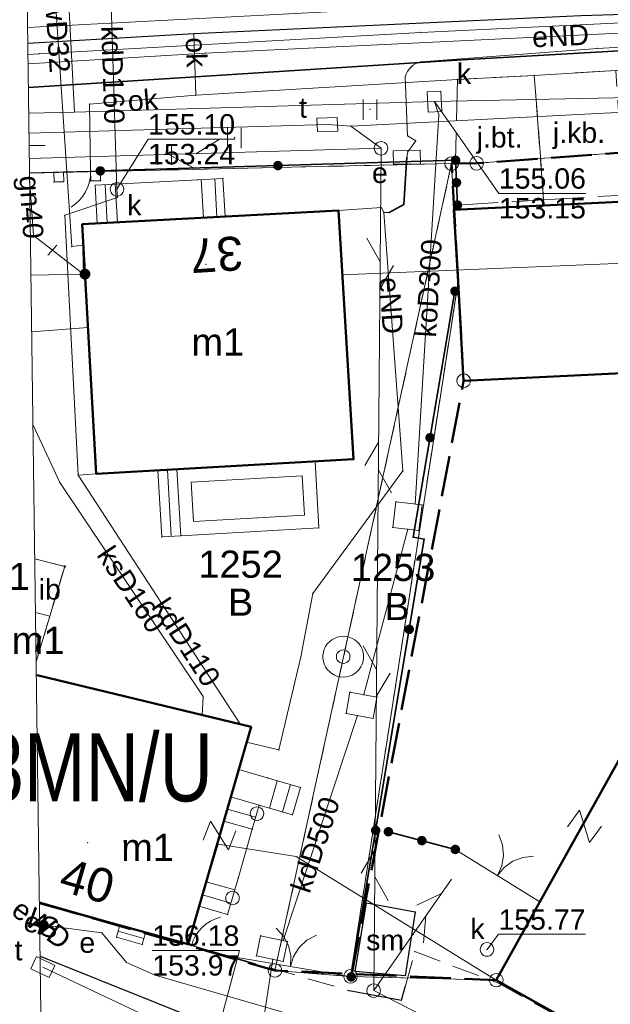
# Model space of a CAD drawing. Header units: metres. Extents: x 6492566 to 6492823, y 5613584 to 5613735.
# Tile 7 of 32: x 6492652 to 6492673, y 5613668 to 5613705. Entities that reach past the tile are written whole.
import ezdxf
from ezdxf.enums import TextEntityAlignment as Align

# ---------------------------------------------------------------- set-up
doc = ezdxf.new("R2010")
doc.units = ezdxf.units.M
for name, pattern in [('L_0_06', [2, 1.5, -0.5]), ('L_2_17', [0]), ('PRZER1-1', [2, 1, -1]), ('PRZER2-1', [3, 2, -1]), ('PRZER3-1', [4, 3, -1])]:
    doc.linetypes.add(name, pattern=pattern)
doc.layers.get('0').update_dxf_attribs({"linetype": 'CONTINUOUS', "lineweight": 18, "true_color": 0x000000})
for name, color, linetype, lineweight in [('GEPADR', 7, 'CONTINUOUS', 18), ('GEPADR_O', 7, 'CONTINUOUS', 18), ('GEPIPP', 7, 'CONTINUOUS', 18), ('GEPPGD', 7, 'CONTINUOUS', 18), ('GEPPHC', 7, 'CONTINUOUS', 18), ('GESBTO', 7, 'CONTINUOUS', 18), ('GESBZO', 7, 'CONTINUOUS', 50), ('GESBZO_O', 7, 'CONTINUOUS', 50), ('GESDZI', 7, 'CONTINUOUS', 18), ('GESDZI_O', 7, 'CONTINUOUS', 18), ('GESSCH', 7, 'CONTINUOUS', 18), ('GOSRBG', 7, 'CONTINUOUS', 18), ('GSLINK', 7, 'CONTINUOUS', 18), ('GSLINK_O', 7, 'CONTINUOUS', 18), ('GSLKBR', 7, 'CONTINUOUS', 18), ('GSLKFU', 7, 'CONTINUOUS', 18), ('GSLKOG', 7, 'CONTINUOUS', 35), ('GSLKRW', 7, 'CONTINUOUS', 25), ('GSPPRB', 7, 'CONTINUOUS', 18), ('GSSIIN', 7, 'CONTINUOUS', 18), ('GSSIIN_O', 7, 'CONTINUOUS', 18), ('GSSISM', 7, 'CONTINUOUS', 25), ('GSSISM_O', 7, 'CONTINUOUS', 25), ('GSSKOA', 7, 'PRZER3-1', 18), ('GSSKOA_O', 7, 'PRZER3-1', 18), ('GSSKOD', 7, 'PRZER2-1', 18), ('GSSKOG', 7, 'CONTINUOUS', 18), ('GSSUTR', 7, 'PRZER2-1', 18), ('GULLOB', 7, 'CONTINUOUS', 35), ('GUPISN', 7, 'PRZER1-1', 18), ('GUPIWZ', 7, 'CONTINUOUS', 18), ('GUPIWZ_O', 7, 'CONTINUOUS', 18), ('GUPPRZ', 7, 'CONTINUOUS', 18), ('GUPPRZ_O', 7, 'CONTINUOUS', 18), ('GUPZCP', 7, 'CONTINUOUS', 18), ('GUSIKP', 7, 'CONTINUOUS', 18)]:
    doc.layers.add(name, color=color, linetype=linetype, lineweight=lineweight)
for name, color, linetype, lineweight, true_color in [('GESUZY', 7, 'PRZER1-1', 18, 0x008000), ('GESUZY_O', 7, 'PRZER1-1', 18, 0x008000), ('GULEPR', 1, 'CONTINUOUS', 18, 0xff0000), ('GULEPR_O', 1, 'CONTINUOUS', 18, 0xff0000), ('GULGPR', 7, 'CONTINUOUS', 18, 0xbfbf00), ('GULGPR_O', 7, 'CONTINUOUS', 18, 0xbfbf00), ('GULKPR', 7, 'CONTINUOUS', 18, 0x803300), ('GULKPR_O', 7, 'CONTINUOUS', 18, 0x803300), ('GULTPR', 7, 'CONTINUOUS', 18, 0xff9100), ('GULWPR', 5, 'CONTINUOUS', 18, 0x0000ff), ('GULWPR_O', 5, 'CONTINUOUS', 18, 0x0000ff), ('GUPESE', 1, 'CONTINUOUS', 18, 0xff0000), ('GUPESE_O', 1, 'CONTINUOUS', 18, 0xff0000), ('GUPEUT', 1, 'CONTINUOUS', 18, 0xff0000), ('GUPEUT_O', 1, 'CONTINUOUS', 18, 0xff0000), ('GUPGZA', 7, 'CONTINUOUS', 18, 0xbfbf00), ('GUPKSD', 7, 'CONTINUOUS', 18, 0x803300), ('GUPKSD_O', 7, 'CONTINUOUS', 18, 0x803300), ('GUPTLT', 7, 'CONTINUOUS', 18, 0xff9100), ('GUPWST', 5, 'CONTINUOUS', 18, 0x0000ff), ('mpzp_linia_zabudowy_nieprzekraczalna', 7, 'L_2_17', 18, 0xd2691e), ('mpzp_linie_rozgraniczajace', 7, 'L_0_06', 50, 0xd2691e)]:
    doc.layers.add(name, color=color, linetype=linetype, lineweight=lineweight, true_color=true_color)
doc.styles.add('Arial', font='Arial.ttf')
doc.styles.add('GEO-INFO', font='Arial')
doc.linetypes.add('L_2_17_SHX', pattern='A,0,-0.25,[5,mdcp Biasa 06 III 2025.shx,S=0.05,R=0,X=0,Y=0],-0.5,[6,mdcp Biasa 06 III 2025.shx,S=0.05,R=0,X=0,Y=0],-0.5,[7,mdcp Biasa 06 III 2025.shx,S=0.05,R=0,X=0,Y=0],-0.5,[8,mdcp Biasa 06 III 2025.shx,S=0.05,R=0,X=0,Y=0],-0.5,-0.5,-0.5,-0.5,-0.5,-0.25', length=4.5)

# ---------------------------------------------------------------- blocks, each defined once
blk = doc.blocks.new('EPPHC')
at = {"color": 0}
blk.add_lwpolyline([(-0.75, 1), (0.75, 1), (-0.75, -1), (0.75, -1)], dxfattribs=at)
blk = doc.blocks.new('SUUS13')
at = {"color": 0}
for points in [[(0, 1.5), (0.223563, 1.483246), (0.442133, 1.433359), (0.650826, 1.351453), (0.84498, 1.239358), (1.020259, 1.099578), (1.172747, 0.935235), (1.299038, 0.75), (1.396311, 0.548012), (1.462392, 0.333781), (1.495806, 0.112095), (1.495806, -0.112095), (1.462392, -0.333781), (1.396311, -0.548012), (1.299038, -0.75), (1.172747, -0.935235), (1.020259, -1.099578), (0.84498, -1.239358), (0.650826, -1.351453), (0.442133, -1.433359), (0.223563, -1.483246), (0, -1.5), (-0.223563, -1.483246), (-0.442133, -1.433359), (-0.650826, -1.351453), (-0.84498, -1.239358), (-1.020259, -1.099578), (-1.172747, -0.935235), (-1.299038, -0.75), (-1.396311, -0.548012), (-1.462392, -0.333781), (-1.495806, -0.112095), (-1.495806, 0.112095), (-1.462392, 0.333781), (-1.396311, 0.548012), (-1.299038, 0.75), (-1.172747, 0.935235), (-1.020259, 1.099578), (-0.84498, 1.239358), (-0.650826, 1.351453), (-0.442133, 1.433359), (-0.223563, 1.483246)], [(0, 0.5), (0.12941, 0.482963), (0.25, 0.433013), (0.353553, 0.353553), (0.433013, 0.25), (0.482963, 0.12941), (0.5, 0), (0.482963, -0.12941), (0.433013, -0.25), (0.353553, -0.353553), (0.25, -0.433013), (0.12941, -0.482963), (0, -0.5), (-0.12941, -0.482963), (-0.25, -0.433013), (-0.353553, -0.353553), (-0.433013, -0.25), (-0.482963, -0.12941), (-0.5, 0), (-0.482963, 0.12941), (-0.433013, 0.25), (-0.353553, 0.353553), (-0.25, 0.433013), (-0.12941, 0.482963)]]:
    blk.add_lwpolyline(points, close=True, dxfattribs=at)
blk = doc.blocks.new('SZAFA1')
at = {"color": 0}
blk.add_lwpolyline([(-1, -0.5), (-1, 0.5), (1, 0.5), (1, -0.5)], close=True, dxfattribs=at)
blk = doc.blocks.new('PROSTOKAT1_5-1_PELNY')
at = {"color": 0}
blk.add_lwpolyline([(0.75, -0.5), (-0.75, -0.5), (-0.75, 0.5), (0.75, 0.5)], close=True, dxfattribs=at)
blk = doc.blocks.new('OKRAG_PELNY')
at = {"color": 0}
blk.add_lwpolyline([(0, 0.5), (0.12941, 0.482963), (0.25, 0.433013), (0.353553, 0.353553), (0.433013, 0.25), (0.482963, 0.12941), (0.5, 0), (0.482963, -0.12941), (0.433013, -0.25), (0.353553, -0.353553), (0.25, -0.433013), (0.12941, -0.482963), (0, -0.5), (-0.12941, -0.482963), (-0.25, -0.433013), (-0.353553, -0.353553), (-0.433013, -0.25), (-0.482963, -0.12941), (-0.5, 0), (-0.482963, 0.12941), (-0.433013, 0.25), (-0.353553, 0.353553), (-0.25, 0.433013), (-0.12941, 0.482963)], close=True, dxfattribs=at)
blk = doc.blocks.new('SUPT01_1')
at = {"color": 0}
for points in [[(6.982163, 1), (8.714214, 0)], [(0, 0), (10, 0)], [(6.714214, 0), (4.982163, -1)]]:
    blk.add_lwpolyline(points, dxfattribs=at)
blk = doc.blocks.new('SUTP1')
at = {"color": 0}
for points in [[(1.865, 0), (0.135, 1)], [(-0.135, 0), (-1.865, -1)]]:
    blk.add_lwpolyline(points, dxfattribs=at)
blk = doc.blocks.new('KTOK04')
at = {"color": 0}
blk.add_lwpolyline([(0, 0), (-0.01711, -0.261052), (-0.068148, -0.517638), (-0.152241, -0.765367), (-0.267949, -1), (-0.413293, -1.217523), (-0.585786, -1.414214), (-0.782477, -1.586707), (-1, -1.732051)], dxfattribs=at)
blk = doc.blocks.new('SPTRW')
at = {"color": 0}
for points in [[(-0.51332, 0.7233), (-0.51332, -0.7767)], [(0.48668, -0.7767), (0.48668, 0.7233)]]:
    blk.add_lwpolyline(points, dxfattribs=at)
blk = doc.blocks.new('KOLO')
blk.add_hatch(color=0).paths.add_polyline_path([(-0.5, 0), (-0.482963, -0.12941), (-0.433013, -0.25), (-0.353553, -0.353553), (-0.25, -0.433013), (-0.12941, -0.482963), (0, -0.5), (0.12941, -0.482963), (0.25, -0.433013), (0.353553, -0.353553), (0.433013, -0.25), (0.482963, -0.12941), (0.5, 0), (0.482963, 0.12941), (0.433013, 0.25), (0.353553, 0.353553), (0.25, 0.433013), (0.12941, 0.482963), (0, 0.5), (-0.12941, 0.482963), (-0.25, 0.433013), (-0.353553, 0.353553), (-0.433013, 0.25), (-0.482963, 0.12941)])
blk = doc.blocks.new('PION_C')
at = {"color": 0}
blk.add_lwpolyline([(0, 0.5), (0, -0.5)], dxfattribs=at)
blk = doc.blocks.new('POINT')
at = {"color": 0}
blk.add_point((0, 0), dxfattribs=at)
blk = doc.blocks.new('SLBRA')
at = {"color": 0}
for points in [[(1.732051, 1), (1.414214, 0.585786), (1, 0.267949), (0.517638, 0.068148), (0, 0)], [(0, 0), (0.517638, -0.068148), (1, -0.267949), (1.414214, -0.585786), (1.732051, -1)]]:
    blk.add_lwpolyline(points, dxfattribs=at)
blk = doc.blocks.new('EPPGS')
at = {"color": 0}
blk.add_lwpolyline([(0, 0.5), (0.154508, 0.475528), (0.293893, 0.404508), (0.404508, 0.293893), (0.475528, 0.154508), (0.5, 0), (0.475528, -0.154508), (0.404508, -0.293893), (0.293893, -0.404508), (0.154508, -0.475528), (0, -0.5), (-0.154508, -0.475528), (-0.293893, -0.404508), (-0.404508, -0.293893), (-0.475528, -0.154508), (-0.5, 0), (-0.475528, 0.154508), (-0.404508, 0.293893), (-0.293893, 0.404508), (-0.154508, 0.475528)], close=True, dxfattribs=at)
blk = doc.blocks.new('EPPGN')
blk.add_hatch(color=0).paths.add_polyline_path([(0, -0.09), (0.027812, -0.085595), (0.052901, -0.072812), (0.072812, -0.052901), (0.085595, -0.027812), (0.09, 0), (0.085595, 0.027812), (0.072812, 0.052901), (0.052901, 0.072812), (0.027812, 0.085595), (0, 0.09), (-0.027812, 0.085595), (-0.052901, 0.072812), (-0.072812, 0.052901), (-0.085595, 0.027812), (-0.09, 0), (-0.085595, -0.027812), (-0.072812, -0.052901), (-0.052901, -0.072812), (-0.027812, -0.085595)])

msp = doc.modelspace()

# ---------------------------------------------------------------- linework, layer by layer
at = {"color": 7, "linetype": 'Continuous', "lineweight": 13, "elevation": 100, "flags": 128}
msp.add_lwpolyline([(6492651.908, 5613700), (6492652.5, 5613700)], dxfattribs=at)
at = {"layer": 'GESBTO', "color": 7, "linetype": 'Continuous', "lineweight": 18, "elevation": 10.18}
for points in [[(6492657.347, 5613688.089), (6492657.486, 5613685.642), (6492662.566, 5613685.931), (6492662.427, 5613688.378)], [(6492657.874, 5613687.618), (6492657.957, 5613686.169), (6492662.039, 5613686.402), (6492661.956, 5613687.85)]]:
    msp.add_lwpolyline(points, close=True, dxfattribs=at)
at = {"layer": 'GESBZO', "color": 7, "linetype": 'Continuous', "lineweight": 50, "elevation": 10.18}
for points in [[(6492667.534, 5613697.637), (6492670.58, 5613697.781), (6492673.627, 5613697.924), (6492676.673, 5613698.068), (6492679.72, 5613698.211), (6492682.766, 5613698.355), (6492685.813, 5613698.498), (6492688.859, 5613698.642), (6492691.915, 5613698.785), (6492692.13, 5613695.141), (6492692.283, 5613692.548), (6492689.227, 5613692.396), (6492686.181, 5613692.244), (6492683.044, 5613692.094), (6492680.089, 5613691.941), (6492677.043, 5613691.79), (6492673.997, 5613691.638), (6492670.951, 5613691.487), (6492667.899, 5613691.347), (6492667.694, 5613694.981)], [(6492653.851, 5613697.101), (6492663.291, 5613697.611), (6492663.847, 5613688.459), (6492654.376, 5613687.919)], [(6492669.1, 5613669.29), (6492686.99, 5613659.29), (6492692.99, 5613669.94), (6492693.37, 5613670.79), (6492693.18, 5613670.89), (6492675.45, 5613680.69)]]:
    msp.add_lwpolyline(points, close=True, dxfattribs=at)
for points in [[(6492652.151, 5613681.963), (6492652.313, 5613681.923), (6492652.159, 5613681.385)], [(6492652.171, 5613680.517), (6492652.248, 5613680.499), (6492660.073, 5613678.608), (6492657.755, 5613670.615)], [(6492657.755, 5613670.615), (6492652.284, 5613672.127)]]:
    msp.add_lwpolyline(points, dxfattribs=at)
at = {"layer": 'GESDZI', "color": 7, "linetype": 'Continuous', "lineweight": 18, "elevation": 10.22}
for points in [[(6492725.287, 5613701.965), (6492696.667, 5613701.05), (6492691.777, 5613701.078), (6492683.755, 5613700.483), (6492668.373, 5613699.35), (6492667.453, 5613699.336), (6492651.921, 5613698.988)], [(6492651.921, 5613698.988), (6492667.453, 5613699.336), (6492660.952, 5613669.646), (6492657.755, 5613670.615), (6492652.284, 5613672.127)], [(6492652.113, 5613684.797), (6492653.215, 5613684.51), (6492652.164, 5613681.017)], [(6492652.164, 5613681.017), (6492653.215, 5613684.51), (6492652.113, 5613684.797)], [(6492652.284, 5613672.127), (6492657.755, 5613670.615), (6492660.952, 5613669.646), (6492663.734, 5613669.427), (6492669.1, 5613669.29), (6492686.99, 5613659.29), (6492698.202, 5613653.21), (6492717.674, 5613642.532)]]:
    msp.add_lwpolyline(points, dxfattribs=at)
for points in [[(6492668.373, 5613699.35), (6492683.755, 5613700.483), (6492691.777, 5613701.078), (6492691.952, 5613700.514), (6492691.915, 5613698.785), (6492692.13, 5613695.141), (6492692.283, 5613692.548), (6492683.044, 5613692.094), (6492667.899, 5613691.347), (6492667.694, 5613694.981), (6492667.453, 5613699.336)], [(6492660.952, 5613669.646), (6492667.453, 5613699.336), (6492667.694, 5613694.981), (6492663.734, 5613669.427)], [(6492663.734, 5613669.427), (6492667.694, 5613694.981), (6492667.899, 5613691.347), (6492683.044, 5613692.094), (6492682.449, 5613684.063), (6492695.29, 5613683.17), (6492693.37, 5613670.79), (6492692.99, 5613669.94), (6492686.99, 5613659.29), (6492669.1, 5613669.29)]]:
    msp.add_lwpolyline(points, close=True, dxfattribs=at)
at = {"layer": 'GESSCH', "color": 7, "linetype": 'Continuous', "lineweight": 18, "elevation": 10.18}
for points in [[(6492655.076, 5613698.579), (6492654.336, 5613698.539), (6492654.412, 5613697.131), (6492655.153, 5613697.171)], [(6492658.12, 5613698.743), (6492659.038, 5613698.793), (6492659.115, 5613697.385), (6492658.196, 5613697.336), (6492655.153, 5613697.171), (6492655.076, 5613698.579)], [(6492657.486, 5613685.642), (6492656.786, 5613685.602), (6492656.646, 5613688.049), (6492657.347, 5613688.089)], [(6492660.668, 5613676.735), (6492659.618, 5613677.039), (6492659.326, 5613676.033), (6492660.376, 5613675.728), (6492661.598, 5613675.374), (6492661.89, 5613676.38)], [(6492659.326, 5613676.033), (6492660.376, 5613675.728), (6492660.118, 5613674.84), (6492659.069, 5613675.144)], [(6492658.545, 5613673.337), (6492659.069, 5613675.144), (6492660.118, 5613674.84), (6492659.594, 5613673.033), (6492659.209, 5613671.705), (6492658.16, 5613672.009)], [(6492655.243, 5613671.309), (6492655.121, 5613670.869), (6492656.067, 5613670.607), (6492656.189, 5613671.048)]]:
    msp.add_lwpolyline(points, close=True, dxfattribs=at)
at = {"layer": 'GESSCH', "color": 7, "linetype": 'Continuous', "lineweight": 18, "elevation": 10.18, "flags": 128}
for points in [[(6492654.706, 5613698.559), (6492654.782, 5613697.151)], [(6492658.24, 5613698.75), (6492658.32, 5613697.342)], [(6492658.739, 5613698.777), (6492658.819, 5613697.369)], [(6492657.136, 5613685.622), (6492656.997, 5613688.069)], [(6492660.747, 5613675.621), (6492661.039, 5613676.627)], [(6492661.227, 5613675.482), (6492661.519, 5613676.488)], [(6492660.247, 5613675.284), (6492659.198, 5613675.588)], [(6492659.471, 5613672.609), (6492658.422, 5613672.913)], [(6492659.332, 5613672.129), (6492658.283, 5613672.433)], [(6492655.182, 5613671.089), (6492656.128, 5613670.828)]]:
    msp.add_lwpolyline(points, dxfattribs=at)
at = {"layer": 'GESUZY', "color": 96, "linetype": 'PRZER1-1', "lineweight": 18, "ltscale": 0.5, "true_color": 0x008000, "elevation": 10.08}
for points in [[(6492725.287, 5613701.965), (6492696.667, 5613701.05), (6492691.777, 5613701.078), (6492683.755, 5613700.483), (6492668.373, 5613699.35), (6492667.453, 5613699.336), (6492651.921, 5613698.988)], [(6492651.921, 5613698.988), (6492667.453, 5613699.336), (6492660.952, 5613669.646), (6492657.755, 5613670.615), (6492652.284, 5613672.127)], [(6492652.164, 5613681.017), (6492653.215, 5613684.51), (6492652.113, 5613684.797)], [(6492652.113, 5613684.797), (6492653.215, 5613684.51), (6492652.164, 5613681.017)], [(6492652.284, 5613672.127), (6492657.755, 5613670.615), (6492660.952, 5613669.646), (6492663.734, 5613669.427), (6492669.1, 5613669.29), (6492686.99, 5613659.29), (6492698.202, 5613653.21), (6492717.674, 5613642.532)]]:
    msp.add_lwpolyline(points, dxfattribs=at)
for points in [[(6492668.373, 5613699.35), (6492683.755, 5613700.483), (6492691.777, 5613701.078), (6492691.952, 5613700.514), (6492691.915, 5613698.785), (6492692.13, 5613695.141), (6492692.283, 5613692.548), (6492683.044, 5613692.094), (6492667.899, 5613691.347), (6492667.694, 5613694.981), (6492667.453, 5613699.336)], [(6492660.952, 5613669.646), (6492667.453, 5613699.336), (6492667.694, 5613694.981), (6492663.734, 5613669.427)], [(6492663.734, 5613669.427), (6492667.694, 5613694.981), (6492667.899, 5613691.347), (6492683.044, 5613692.094), (6492682.449, 5613684.063), (6492695.29, 5613683.17), (6492693.37, 5613670.79), (6492692.99, 5613669.94), (6492686.99, 5613659.29), (6492669.1, 5613669.29)]]:
    msp.add_lwpolyline(points, close=True, dxfattribs=at)
at = {"layer": 'GOSRBG', "color": 7, "linetype": 'Continuous', "lineweight": 18, "elevation": 10.04}
msp.add_lwpolyline([(6492817.555, 5613644.538), (6492815.362, 5613734.12), (6492701.054, 5613732.094), (6492651.49, 5613730.982), (6492652.622, 5613647.128), (6492704.994, 5613627.943), (6492817.382, 5613583.79)], close=True, dxfattribs=at)
at = {"layer": 'GSLINK', "color": 7, "linetype": 'Continuous', "lineweight": 18, "elevation": 10.18}
for points in [[(6492658.039, 5613701.848), (6492667.67, 5613702.43), (6492670.5, 5613702.58), (6492673.5, 5613702.76), (6492676.45, 5613702.93), (6492682.59, 5613703.28), (6492691.11, 5613703.78), (6492694.263, 5613703.959), (6492697.534, 5613704.137), (6492705.093, 5613704.315), (6492718.62, 5613704.51)], [(6492657.965, 5613704.107), (6492658.039, 5613701.848)], [(6492658.039, 5613701.848), (6492654.131, 5613701.526), (6492654.165, 5613699.058)]]:
    msp.add_lwpolyline(points, dxfattribs=at)
at = {"layer": 'GSLKBR', "color": 7, "linetype": 'Continuous', "lineweight": 18, "elevation": 10.18}
for points in [[(6492651.921, 5613698.998), (6492652.81, 5613699.02)], [(6492670.7, 5613672.176), (6492667.59, 5613674.1)], [(6492663.76, 5613669.41), (6492659.283, 5613670.171)]]:
    msp.add_lwpolyline(points, dxfattribs=at)
at = {"layer": 'GSLKFU', "color": 7, "linetype": 'Continuous', "lineweight": 18, "elevation": 10.18}
for points in [[(6492653.17, 5613699.03), (6492654.165, 5613699.058)], [(6492659.283, 5613670.171), (6492657.878, 5613670.56)]]:
    msp.add_lwpolyline(points, dxfattribs=at)
at = {"layer": 'GSLKOG', "color": 7, "linetype": 'Continuous', "lineweight": 35, "elevation": 10.18}
for points in [[(6492654.525, 5613699.066), (6492667.6, 5613699.46)], [(6492667.6, 5613699.46), (6492667.67, 5613697.81)], [(6492667.58, 5613694.64), (6492666.04, 5613685.59), (6492666.45, 5613685.52), (6492663.76, 5613669.41)], [(6492665.13, 5613674.75), (6492667.59, 5613674.1)]]:
    msp.add_lwpolyline(points, dxfattribs=at)
at = {"layer": 'GSLKRW', "color": 7, "linetype": 'Continuous', "lineweight": 25, "elevation": 10.18}
for points in [[(6492711.18, 5613706.75), (6492708.756, 5613706.743), (6492693.131, 5613705.826), (6492683.066, 5613705.101), (6492672.207, 5613704.771), (6492657.965, 5613704.107), (6492651.857, 5613703.753)], [(6492652.31, 5613670.174), (6492667.206, 5613664.205), (6492674.168, 5613661.056), (6492681.969, 5613657.27), (6492694.606, 5613651.035), (6492702.151, 5613647.322), (6492715.546, 5613641.242)], [(6492663.68, 5613668.907), (6492665.61, 5613668.55), (6492665.75, 5613669.05)]]:
    msp.add_lwpolyline(points, dxfattribs=at)
at = {"layer": 'GSPPRB', "color": 7, "linetype": 'Continuous', "lineweight": 18}
for p in [(6492657.965, 5613704.107, 10.28), (6492666.325, 5613704.162, 10.28), (6492672.82, 5613703.573, 10.28), (6492652.282, 5613703.376, 10.28), (6492658.39, 5613703.404, 10.28), (6492665.961, 5613702.885, 10.28), (6492666.334, 5613703.081, 10.28), (6492667.64, 5613703.14, 10.28), (6492665.747, 5613702.522, 10.28), (6492670.5, 5613702.58, 10.28), (6492667.67, 5613702.43, 10.28), (6492658.039, 5613701.848, 10.28), (6492654.131, 5613701.526, 10.28), (6492653.57, 5613701.233, 10.28), (6492666.988, 5613701.125, 10.28), (6492663.744, 5613700.715, 10.28), (6492665.836, 5613700.363, 10.28), (6492666.135, 5613700.177, 10.28), (6492665.842, 5613699.769, 10.28), (6492667.6, 5613699.46, 10.28), (6492652.81, 5613699.02, 10.28), (6492653.17, 5613699.03, 10.28), (6492654.165, 5613699.058, 10.28), (6492654.525, 5613699.066, 10.28), (6492652.82, 5613698.66, 10.28), (6492653.18, 5613698.67, 10.28), (6492654.173, 5613698.698, 10.28), (6492654.336, 5613698.539, 10.28), (6492654.532, 5613698.706, 10.28), (6492655.076, 5613698.579, 10.28), (6492658.12, 5613698.743, 10.28), (6492659.038, 5613698.793, 10.28), (6492655.155, 5613698.091, 10.28), (6492665.702, 5613697.834, 10.28), (6492667.67, 5613697.81, 10.28), (6492670.58, 5613697.781, 10.28), (6492670.84, 5613698, 10.28), (6492653.214, 5613697.437, 10.28), (6492659.115, 5613697.385, 10.28), (6492663.291, 5613697.611, 10.28), (6492663.291, 5613697.611, 10.28), (6492664.872, 5613697.717, 10.28), (6492664.959, 5613697.539, 10.28), (6492665.156, 5613697.535, 10.28), (6492667.534, 5613697.637, 10.28), (6492653.851, 5613697.101, 10.28), (6492654.412, 5613697.131, 10.28), (6492655.153, 5613697.171, 10.28), (6492658.196, 5613697.336, 10.28), (6492653.471, 5613696.281, 10.28), (6492653.895, 5613696.331, 10.28), (6492653.91, 5613695.27, 10.28), (6492667.58, 5613694.64, 10.28), (6492654.068, 5613693.304, 10.28), (6492670.951, 5613691.487, 10.28), (6492662.427, 5613688.378, 10.28), (6492663.847, 5613688.459, 10.28), (6492656.646, 5613688.049, 10.28), (6492657.347, 5613688.089, 10.28), (6492665.665, 5613688.026, 10.28), (6492653.03, 5613687.607, 10.28), (6492653.709, 5613687.876, 10.28), (6492654.376, 5613687.919, 10.28), (6492654.376, 5613687.919, 10.28), (6492665.404, 5613686.892, 10.28), (6492666.119, 5613686.805, 10.28), (6492666.368, 5613686.775, 10.28), (6492662.566, 5613685.931, 10.28), (6492665.29, 5613685.951, 10.28), (6492665.846, 5613685.883, 10.28), (6492666.253, 5613685.833, 10.28), (6492656.786, 5613685.602, 10.28), (6492657.486, 5613685.642, 10.28), (6492666.04, 5613685.59, 10.28), (6492666.45, 5613685.52, 10.28), (6492653.215, 5613684.51, 10.28), (6492662.342, 5613683.521, 10.28), (6492652.665, 5613682.681, 10.28), (6492652.313, 5613681.923, 10.28), (6492661.907, 5613681.185, 10.28), (6492652.248, 5613680.499, 10.28), (6492658.306, 5613679.732, 10.28), (6492663.714, 5613679.889, 10.28), (6492664.223, 5613679.795, 10.28), (6492664.707, 5613679.705, 10.28), (6492658.275, 5613679.043, 10.28), (6492663.569, 5613679.104, 10.28), (6492663.994, 5613679.026, 10.28), (6492664.562, 5613678.921, 10.28), (6492659.679, 5613678.703, 10.28), (6492660.073, 5613678.608, 10.28), (6492659.91, 5613678.046, 10.28), (6492661.101, 5613677.764, 10.28), (6492659.618, 5613677.039, 10.28), (6492660.668, 5613676.735, 10.28), (6492661.89, 5613676.38, 10.28), (6492659.326, 5613676.033, 10.28), (6492660.376, 5613675.728, 10.28), (6492661.598, 5613675.374, 10.28), (6492659.069, 5613675.144, 10.28), (6492660.118, 5613674.84, 10.28), (6492665.13, 5613674.75, 10.28), (6492667.59, 5613674.1, 10.28), (6492658.545, 5613673.337, 10.28), (6492659.594, 5613673.033, 10.28), (6492658.16, 5613672.009, 10.28), (6492664.32, 5613672.13, 10.28), (6492659.209, 5613671.705, 10.28), (6492666.12, 5613671.8, 10.28), (6492655.243, 5613671.309, 10.28), (6492654.582, 5613671.032, 10.28), (6492656.189, 5613671.048, 10.28), (6492660.423, 5613670.925, 10.28), (6492655.121, 5613670.869, 10.28), (6492656.067, 5613670.607, 10.28), (6492657.878, 5613670.56, 10.28), (6492661.254, 5613670.751, 10.28), (6492661.416, 5613670.717, 10.28), (6492666.1, 5613670.34, 10.28), (6492655.487, 5613669.944, 10.28), (6492659.283, 5613670.171, 10.28), (6492660.268, 5613670.185, 10.28), (6492660.874, 5613670.059, 10.28), (6492661.261, 5613669.977, 10.28), (6492656.541, 5613669.475, 10.28), (6492663.9, 5613669.61, 10.28), (6492663.76, 5613669.41, 10.28), (6492665.74, 5613669.45, 10.28), (6492663.68, 5613668.907, 10.28), (6492665.75, 5613669.05, 10.28), (6492665.61, 5613668.55, 10.28)]:
    msp.add_point(p, dxfattribs=at)
at = {"layer": 'GSSIIN', "color": 7, "linetype": 'Continuous', "lineweight": 18, "elevation": 10.18}
for points in [[(6492653.215, 5613684.51), (6492652.113, 5613684.797)], [(6492652.14, 5613682.824), (6492652.665, 5613682.681), (6492653.215, 5613684.51)]]:
    msp.add_lwpolyline(points, dxfattribs=at)
at = {"layer": 'GSSISM', "color": 7, "linetype": 'Continuous', "lineweight": 25, "elevation": 10.18}
msp.add_lwpolyline([(6492663.9, 5613669.61), (6492664.32, 5613672.13), (6492666.12, 5613671.8), (6492665.74, 5613669.45)], close=True, dxfattribs=at)
at = {"layer": 'GSSKOA', "color": 7, "linetype": 'PRZER3-1', "lineweight": 18, "ltscale": 0.5, "elevation": 10.18}
for points in [[(6492667.67, 5613702.43), (6492667.6, 5613699.46), (6492667.67, 5613697.81), (6492670.84, 5613698), (6492670.5, 5613702.58)], [(6492670.5, 5613702.58), (6492670.84, 5613698), (6492673.79, 5613698.18), (6492673.5, 5613702.76)]]:
    msp.add_lwpolyline(points, close=True, dxfattribs=at)
at = {"layer": 'GSSKOD', "color": 7, "linetype": 'PRZER2-1', "lineweight": 18, "ltscale": 0.5, "elevation": 10.18}
for points in [[(6492652.284, 5613672.127), (6492655.243, 5613671.309), (6492655.121, 5613670.869), (6492656.067, 5613670.607), (6492656.189, 5613671.048), (6492657.755, 5613670.615), (6492657.878, 5613670.56), (6492659.283, 5613670.171), (6492663.68, 5613668.907), (6492665.61, 5613668.55), (6492665.75, 5613669.05), (6492666.1, 5613670.34), (6492669.18, 5613669.179), (6492686.953, 5613659.268), (6492698.202, 5613653.21), (6492715.18, 5613643.9), (6492717.55, 5613646.237), (6492719.042, 5613647.619), (6492724.875, 5613646.943), (6492724.532, 5613646.399), (6492722.989, 5613639.976), (6492733.062, 5613635.871), (6492735.956, 5613634.691), (6492752, 5613627.83)], [(6492752, 5613627.83), (6492750.17, 5613626.06), (6492742.377, 5613629.195), (6492728.372, 5613635.462), (6492715.546, 5613641.242), (6492702.151, 5613647.322), (6492694.606, 5613651.035), (6492681.969, 5613657.27), (6492674.168, 5613661.056), (6492667.206, 5613664.205), (6492652.31, 5613670.174)]]:
    msp.add_lwpolyline(points, dxfattribs=at)
at = {"layer": 'GSSKOG', "color": 7, "linetype": 'Continuous', "lineweight": 18, "elevation": 10.18}
for points in [[(6492653.18, 5613698.67), (6492653.17, 5613699.03), (6492652.81, 5613699.02)], [(6492652.81, 5613699.02), (6492652.82, 5613698.66), (6492653.18, 5613698.67)], [(6492654.165, 5613699.058), (6492654.525, 5613699.066), (6492654.532, 5613698.706)], [(6492654.532, 5613698.706), (6492654.173, 5613698.698), (6492654.165, 5613699.058)]]:
    msp.add_lwpolyline(points, dxfattribs=at)
at = {"layer": 'GSSUTR', "color": 7, "linetype": 'PRZER2-1', "lineweight": 18, "ltscale": 0.5, "elevation": 10.1}
for points in [[(6492664.454, 5613701.342), (6492664.444, 5613701.322), (6492664.464, 5613701.322)], [(6492659.46, 5613700.304), (6492659.45, 5613700.284), (6492659.47, 5613700.284)], [(6492656.898, 5613699.688), (6492656.888, 5613699.668), (6492656.908, 5613699.668)]]:
    msp.add_lwpolyline(points, close=True, dxfattribs=at)
at = {"layer": 'GULEPR', "color": 1, "linetype": 'Continuous', "lineweight": 18, "true_color": 0xff0000, "elevation": 10.14}
for points in [[(6492703.509, 5613732.138), (6492699.44, 5613731.85), (6492698.85, 5613731.19), (6492699.74, 5613717.5), (6492699.78, 5613715.28), (6492699.64, 5613714.46), (6492700.27, 5613705.98), (6492699.99, 5613705.16), (6492699.36, 5613704.72), (6492681.15, 5613703.91), (6492667.64, 5613703.14), (6492651.879, 5613702.136)], [(6492651.867, 5613703.009), (6492658.39, 5613703.404), (6492684.539, 5613704.668), (6492700.389, 5613705.803), (6492708.29, 5613706.115), (6492722.147, 5613706.3)], [(6492651.863, 5613703.348), (6492652.282, 5613703.376), (6492666.325, 5613704.162), (6492679.305, 5613704.789), (6492697.879, 5613705.796), (6492700.254, 5613705.977)], [(6492659.91, 5613678.046), (6492661.101, 5613677.764), (6492661.907, 5613681.185), (6492662.342, 5613683.521), (6492665.665, 5613688.026), (6492664.959, 5613697.539), (6492665.156, 5613697.535), (6492665.702, 5613697.834), (6492665.806, 5613699.57)], [(6492663.291, 5613697.611), (6492664.872, 5613697.717), (6492664.959, 5613697.539)], [(6492652.294, 5613671.407), (6492652.43, 5613671.31)], [(6492652.295, 5613671.347), (6492652.43, 5613671.31)], [(6492652.43, 5613671.31), (6492654.582, 5613671.032), (6492655.487, 5613669.944), (6492656.541, 5613669.475), (6492661.62, 5613668.008), (6492662.455, 5613667.774), (6492668.726, 5613665.947), (6492670.905, 5613665.031), (6492671.492, 5613664.564)]]:
    msp.add_lwpolyline(points, dxfattribs=at)
msp.add_lwpolyline([(6492665.806, 5613699.57), (6492665.842, 5613699.769), (6492666.135, 5613700.177), (6492665.836, 5613700.363), (6492665.747, 5613702.522, -0.284191), (6492666.334, 5613703.081), (6492672.82, 5613703.573), (6492679.19, 5613703.939), (6492681.588, 5613704.132, 0.308602), (6492681.768, 5613704.825), (6492681.703, 5613712.379), (6492682.19, 5613712.596), (6492682.048, 5613713.024)], format="xyb", dxfattribs=at)
at = {"layer": 'GULGPR', "color": 52, "linetype": 'Continuous', "lineweight": 18, "true_color": 0xbfbf00, "elevation": 10.14}
for points in [[(6492651.924, 5613698.78), (6492652.06, 5613696.69), (6492652.76, 5613696.15)], [(6492652.76, 5613696.15), (6492653.91, 5613695.27), (6492653.96, 5613695.27)]]:
    msp.add_lwpolyline(points, dxfattribs=at)
at = {"layer": 'GULKPR', "color": 36, "linetype": 'Continuous', "lineweight": 18, "true_color": 0x803300, "elevation": 10.14}
for points in [[(6492653.57, 5613701.233), (6492652.938, 5613713.414), (6492652.339, 5613718.719), (6492652.017, 5613724.355), (6492653.236, 5613724.464)], [(6492651.849, 5613704.34), (6492670.622, 5613705.324), (6492683.317, 5613706.027), (6492708.338, 5613707.566), (6492720.621, 5613708.203), (6492768.012, 5613708.147), (6492783.483, 5613707.765), (6492815.246, 5613707.04)], [(6492655.138, 5613698.391), (6492654.887, 5613706.421)], [(6492651.892, 5613701.186), (6492653.57, 5613701.233), (6492666.825, 5613701.618), (6492681.882, 5613701.923), (6492708.786, 5613702.847), (6492759.14, 5613704.376)], [(6492666.825, 5613701.618), (6492666.988, 5613701.125), (6492666.119, 5613686.805)], [(6492659.679, 5613678.703), (6492653.709, 5613687.876), (6492653.214, 5613697.437), (6492655.155, 5613698.091), (6492655.138, 5613698.391)], [(6492652, 5613693.15), (6492654.068, 5613693.304)], [(6492652.047, 5613689.711), (6492653.03, 5613687.607), (6492658.306, 5613679.732), (6492658.275, 5613679.043)], [(6492653.709, 5613687.876), (6492654.376, 5613687.919)], [(6492665.846, 5613685.883), (6492664.223, 5613679.795)], [(6492663.994, 5613679.026), (6492661.254, 5613670.751)], [(6492660.874, 5613670.059), (6492660.337, 5613666.525), (6492659.31, 5613659.021)]]:
    msp.add_lwpolyline(points, dxfattribs=at)
at = {"layer": 'GULLOB', "color": 7, "linetype": 'Continuous', "lineweight": 35, "elevation": 10.12}
for points in [[(6492651.879, 5613702.136), (6492667.64, 5613703.14), (6492681.15, 5613703.91), (6492699.36, 5613704.72), (6492699.99, 5613705.16), (6492700.27, 5613705.98)], [(6492665.156, 5613697.535), (6492665.702, 5613697.834), (6492665.806, 5613699.57)]]:
    msp.add_lwpolyline(points, dxfattribs=at)
at = {"layer": 'GULTPR', "color": 30, "linetype": 'Continuous', "lineweight": 18, "true_color": 0xff9100, "elevation": 10.14}
for points in [[(6492651.902, 5613700.455), (6492662.881, 5613700.773), (6492663.744, 5613700.715), (6492699.661, 5613702.552), (6492704.483, 5613702.565), (6492732.923, 5613703.125), (6492775.896, 5613703.786), (6492808.811, 5613704.316), (6492809.786, 5613704.239), (6492814.389, 5613703.119), (6492816.121, 5613703.11)], [(6492662.881, 5613700.773), (6492663.744, 5613700.715), (6492664.86, 5613699.901)], [(6492769.704, 5613620.508), (6492722.589, 5613639.171), (6492702.205, 5613649.583), (6492664.589, 5613668.906), (6492664.86, 5613699.901), (6492651.914, 5613699.518)], [(6492652.408, 5613669.769), (6492664.315, 5613664.136), (6492691.229, 5613651.454), (6492716.383, 5613639.748), (6492724.595, 5613636.013), (6492752.803, 5613624.376), (6492769.291, 5613617.618)], [(6492664.589, 5613668.906), (6492668.861, 5613666.719), (6492690.402, 5613655.836), (6492707.33, 5613647.448), (6492714.294, 5613643.807), (6492714.67, 5613643.245), (6492718.665, 5613640.89), (6492722.589, 5613639.171), (6492722.959, 5613640.177), (6492722.713, 5613642.068), (6492723.198, 5613648.461), (6492719.957, 5613650.278)]]:
    msp.add_lwpolyline(points, dxfattribs=at)
at = {"layer": 'GULWPR', "color": 5, "linetype": 'Continuous', "lineweight": 18, "true_color": 0x0000ff, "elevation": 10.14}
msp.add_lwpolyline([(6492652.538, 5613710.247), (6492653.471, 5613696.281), (6492653.895, 5613696.331)], dxfattribs=at)
at = {"layer": 'GUPPRZ_O', "color": 36, "linetype": 'Continuous', "lineweight": 9, "true_color": 0x803300, "elevation": 10.8, "flags": 128}
for points in [[(6492672.399, 5613698.24), (6492669.195, 5613698.24), (6492666.825, 5613701.618)], [(6492659.485, 5613700.233), (6492656.282, 5613700.233), (6492655.138, 5613698.391)], [(6492656.282, 5613700.233), (6492659.485, 5613700.233)], [(6492669.195, 5613698.24), (6492672.399, 5613698.24)], [(6492672.385, 5613670.977), (6492669.181, 5613670.977), (6492668.76, 5613670.42)], [(6492656.439, 5613670.382), (6492659.642, 5613670.382), (6492658.291, 5613665.295)], [(6492656.439, 5613670.382), (6492659.642, 5613670.382)]]:
    msp.add_lwpolyline(points, dxfattribs=at)
at = {"layer": 'GUSIKP', "color": 36, "linetype": 'Continuous', "lineweight": 18, "true_color": 0x803300, "elevation": 10.14}
for points in [[(6492665.404, 5613686.892), (6492665.29, 5613685.951), (6492666.253, 5613685.833), (6492666.368, 5613686.775)], [(6492663.714, 5613679.889), (6492664.707, 5613679.705), (6492664.562, 5613678.921), (6492663.569, 5613679.104)], [(6492660.423, 5613670.925), (6492660.268, 5613670.185), (6492661.261, 5613669.977), (6492661.416, 5613670.717)]]:
    msp.add_lwpolyline(points, close=True, dxfattribs=at)
at = {"layer": 'mpzp_linia_zabudowy_nieprzekraczalna', "linetype": 'CONTINUOUS', "lineweight": 18}
for p, q in [((6492663.291, 5613697.611), (6492653.851, 5613697.101)), ((6492663.43, 5613695.24), (6492663.291, 5613697.611)), ((6492720.74, 5613697.65), (6492663.43, 5613695.24)), ((6492653.851, 5613697.101), (6492653.91, 5613695.27)), ((6492653.91, 5613695.27), (6492651.972, 5613695.228)), ((6492657.755, 5613670.615), (6492658.86, 5613674.3)), ((6492658.86, 5613674.3), (6492661.73, 5613673.84)), ((6492661.73, 5613673.84), (6492669.1, 5613669.29)), ((6492652.283, 5613672.176), (6492657.755, 5613670.615)), ((6492669.1, 5613669.29), (6492698.202, 5613653.21))]:
    msp.add_line(p, q, dxfattribs=at)
at = {"layer": 'mpzp_linia_zabudowy_nieprzekraczalna', "linetype": 'L_2_17_SHX', "lineweight": 18}
for p, q in [((6492663.291, 5613697.611), (6492653.851, 5613697.101)), ((6492663.43, 5613695.24), (6492663.291, 5613697.611)), ((6492720.74, 5613697.65), (6492663.43, 5613695.24)), ((6492653.851, 5613697.101), (6492653.91, 5613695.27)), ((6492653.91, 5613695.27), (6492651.972, 5613695.228)), ((6492657.755, 5613670.615), (6492658.86, 5613674.3)), ((6492658.86, 5613674.3), (6492661.73, 5613673.84)), ((6492661.73, 5613673.84), (6492669.1, 5613669.29)), ((6492652.283, 5613672.176), (6492657.755, 5613670.615)), ((6492669.1, 5613669.29), (6492698.202, 5613653.21))]:
    msp.add_line(p, q, dxfattribs=at)
at = {"layer": 'mpzp_linie_rozgraniczajace', "lineweight": 50, "flags": 128}
for points in [[(6492663.76, 5613669.41), (6492667.899, 5613691.347), (6492667.453, 5613699.336), (6492668.373, 5613699.35), (6492691.777, 5613701.078)], [(6492652.284, 5613672.138), (6492660.952, 5613669.646), (6492669.1, 5613669.29), (6492686.99, 5613659.29), (6492698.202, 5613653.21), (6492717.674, 5613642.532), (6492722.989, 5613639.976), (6492756.56, 5613626.16), (6492787.135, 5613613.854), (6492791.001, 5613613.594), (6492795.978, 5613613.434), (6492805.97, 5613613.503), (6492811.915, 5613622.567), (6492811.75, 5613646.235)]]:
    msp.add_lwpolyline(points, dxfattribs=at)

# ---------------------------------------------------------------- block references
at = {"layer": 'GEPADR', "color": 7, "lineweight": 18}
for p in [(6492658.41, 5613695.63, 10.28), (6492654.06, 5613674.35, 10.28)]:
    msp.add_blockref('POINT', p, dxfattribs=at)
at = {"layer": 'GEPIPP', "color": 7, "lineweight": 18, "xscale": 0.5, "yscale": 0.5}
for p in [(6492660.29, 5613675.42, 10.2), (6492659.39, 5613672.31, 10.2)]:
    msp.add_blockref('OKRAG_PELNY', p, dxfattribs=at)
at = {"layer": 'GEPPGD', "color": 7, "lineweight": 18, "xscale": 0.5, "yscale": 0.5}
for name, p in [('EPPGS', (6492667.453, 5613699.336, 10.24)), ('EPPGS', (6492668.373, 5613699.35, 10.24)), ('EPPGN', (6492667.694, 5613694.981, 10.24)), ('EPPGS', (6492667.899, 5613691.347, 10.24)), ('EPPGN', (6492653.215, 5613684.51, 10.24)), ('EPPGN', (6492657.755, 5613670.615, 10.24)), ('EPPGS', (6492660.952, 5613669.646, 10.24)), ('EPPGS', (6492663.734, 5613669.427, 10.24)), ('EPPGS', (6492669.1, 5613669.29, 10.24))]:
    msp.add_blockref(name, p, dxfattribs=at)
at = {"layer": 'GEPPHC', "color": 7, "lineweight": 18, "yscale": 0.5}
for p, xscale, rotation in [((6492672.344, 5613674.948, 10.24), 0.4999999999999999, 54.10224624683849), ((6492658.914, 5613674.612, 10.24), 0.5, 69.19644521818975)]:
    msp.add_blockref('EPPHC', p, dxfattribs=dict(at, xscale=xscale, rotation=rotation))
at = {"layer": 'GSLKBR', "color": 7, "lineweight": 18, "yscale": 0.75}
for p, xscale, rotation in [((6492669.145, 5613673.138, 10.18), 0.75, 58.25440812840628), ((6492661.521, 5613669.791, 10.18), 0.7500000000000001, 80.35307413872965)]:
    msp.add_blockref('SLBRA', p, dxfattribs=dict(at, xscale=xscale, rotation=rotation))
at = {"layer": 'GSLKFU', "color": 7, "lineweight": 18, "xscale": 0.75, "yscale": 0.75}
for p, rotation in [((6492654.165, 5613699.058, 10.18), 1.611918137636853), ((6492657.878, 5613670.56, 10.18), 164.5242753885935)]:
    msp.add_blockref('KTOK04', p, dxfattribs=dict(at, rotation=rotation))
at = {"layer": 'GSLKOG', "color": 7, "lineweight": 35, "xscale": 0.35, "yscale": 0.35}
for p in [(6492667.6, 5613699.46, 10.18), (6492667.6, 5613699.46, 10.18), (6492654.525, 5613699.066, 10.18), (6492661.062, 5613699.263, 10.18), (6492667.635, 5613698.635, 10.18), (6492667.67, 5613697.81, 10.18), (6492667.58, 5613694.64, 10.18), (6492666.663, 5613689.253, 10.18), (6492665.895, 5613682.197, 10.18), (6492664.66, 5613674.8, 10.18), (6492665.13, 5613674.75, 10.18), (6492666.36, 5613674.425, 10.18), (6492667.59, 5613674.1, 10.18), (6492663.76, 5613669.41, 10.18)]:
    msp.add_blockref('KOLO', p, dxfattribs=at)
at = {"layer": 'GSSUTR', "color": 7, "lineweight": 18, "xscale": 0.5, "yscale": 0.5}
for p in [(6492664.454, 5613701.332, 10.1), (6492659.46, 5613700.294, 10.1), (6492656.898, 5613699.678, 10.1)]:
    msp.add_blockref('SPTRW', p, dxfattribs=at)
at = {"layer": 'GULTPR', "color": 30, "lineweight": 18, "true_color": 0xff9100, "yscale": 0.5}
for p, xscale, rotation in [((6492657.978, 5613699.697, 10.15), 0.5, 181.6977213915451), ((6492664.823, 5613695.653, 10.15), 0.4999999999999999, 269.498848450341), ((6492664.757, 5613688.153, 10.15), 0.5, 89.49884845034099), ((6492664.692, 5613680.654, 10.15), 0.4999999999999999, 269.498848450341), ((6492664.626, 5613673.154, 10.15), 0.5, 89.49884845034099)]:
    msp.add_blockref('SUTP1', p, dxfattribs=dict(at, xscale=xscale, rotation=rotation))
at = {"layer": 'GUPESE', "color": 1, "lineweight": 18, "true_color": 0xff0000, "xscale": 0.5, "yscale": 0.5, "rotation": 1.074952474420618}
msp.add_blockref('SZAFA1', (6492665.806, 5613699.57, 10.16), dxfattribs=at)
at = {"layer": 'GUPEUT', "color": 1, "lineweight": 18, "true_color": 0xff0000, "xscale": 0.4, "yscale": 0.4, "rotation": 343.7990627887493}
msp.add_blockref('KOLO', (6492652.43, 5613671.31, 10.16), dxfattribs=at)
at = {"layer": 'GUPGZA', "color": 52, "lineweight": 18, "true_color": 0xbfbf00, "xscale": 0.4, "yscale": 0.4, "rotation": 2.320314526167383}
msp.add_blockref('KOLO', (6492653.96, 5613695.27, 10.16), dxfattribs=at)
at = {"layer": 'GUPISN', "color": 7, "lineweight": 18, "xscale": 0.5, "yscale": 0.5}
for p in [(6492664.86, 5613699.901, 10.16), (6492664.589, 5613668.906, 10.16)]:
    msp.add_blockref('OKRAG_PELNY', p, dxfattribs=at)
at = {"layer": 'GUPIWZ', "color": 7, "lineweight": 18, "xscale": 0.5, "yscale": 0.5}
for p, rotation in [((6492666.825, 5613701.618, 10.18), 92.48113383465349), ((6492662.881, 5613700.773, 10.18), 1.66005379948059), ((6492652.408, 5613669.769, 10.18), 154.6982149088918)]:
    msp.add_blockref('PROSTOKAT1_5-1_PELNY', p, dxfattribs=dict(at, rotation=rotation))
at = {"layer": 'GUPKSD', "color": 36, "lineweight": 18, "true_color": 0x803300, "xscale": 0.5, "yscale": 0.5}
for p in [(6492655.138, 5613698.391, 10.16), (6492668.76, 5613670.42, 10.16)]:
    msp.add_blockref('OKRAG_PELNY', p, dxfattribs=at)
at = {"layer": 'GUPPRZ', "color": 36, "lineweight": 18, "true_color": 0x803300}
for p in [(6492666.825, 5613701.618, 10.16), (6492655.138, 5613698.391, 10.16), (6492668.76, 5613670.42, 10.16)]:
    msp.add_blockref('POINT', p, dxfattribs=at)
at = {"layer": 'GUPPRZ', "color": 52, "lineweight": 18, "true_color": 0xbfbf00}
msp.add_blockref('POINT', (6492652.06, 5613696.69, 10.16), dxfattribs=at)
at = {"layer": 'GUPTLT', "color": 30, "lineweight": 18, "true_color": 0xff9100, "xscale": 0.5, "yscale": 0.5, "rotation": 55.06937371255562}
msp.add_blockref('SUPT01_1', (6492664.589, 5613668.906, 10.14), dxfattribs=at)
at = {"layer": 'GUPWST', "color": 5, "lineweight": 18, "true_color": 0x0000ff, "xscale": 0.5, "yscale": 0.5}
msp.add_blockref('SUUS13', (6492663.465, 5613681.192, 10.16), dxfattribs=at)
at = {"layer": 'GUPZCP', "color": 7, "lineweight": 18, "xscale": 0.5, "yscale": 0.5, "rotation": 318.1718839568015}
msp.add_blockref('PION_C', (6492652.76, 5613696.15, 10.16), dxfattribs=at)

# ---------------------------------------------------------------- texts
at = {"layer": 'GEPADR_O', "color": 7, "linetype": 'Continuous', "lineweight": 0, "style": 'GEO-INFO'}
for s, rotation, p in [('37', 183.5229, (6492659.738, 5613696.671, 10.8)), ('40', 343.7979, (6492652.94, 5613672.607, 10.8))]:
    msp.add_text(s, height=1.25, rotation=rotation, dxfattribs=at).set_placement(p)
at = {"layer": 'GESBZO_O', "color": 7, "linetype": 'Continuous', "lineweight": 0, "style": 'GEO-INFO'}
for p in [(6492658.849, 5613692.772, 10.8), (6492656.264, 5613674.176, 10.8)]:
    msp.add_text('m1', height=1, dxfattribs=at).set_placement(p, align=Align.MIDDLE)
msp.add_text('m1', height=1, dxfattribs=at).set_placement((6492652.232, 5613681.792, 10.8), align=Align.MIDDLE_CENTER)
at = {"layer": 'GESDZI_O', "color": 7, "linetype": 'Continuous', "lineweight": 0, "style": 'GEO-INFO'}
for s, p in [('1252', (6492659.687, 5613684.596, 10.8)), ('1251', (6492650.375, 5613684.145, 10.8))]:
    msp.add_text(s, height=1, dxfattribs=at).set_placement(p, align=Align.MIDDLE_CENTER)
msp.add_text('1253', height=1, dxfattribs=at).set_placement((6492665.302, 5613684.478, 10.8), align=Align.MIDDLE)
at = {"layer": 'GESUZY_O', "color": 96, "linetype": 'Continuous', "lineweight": 0, "true_color": 0x008000, "style": 'GEO-INFO'}
msp.add_text('B', height=1, dxfattribs=at).set_placement((6492659.687, 5613683.198, 10.8), align=Align.MIDDLE_CENTER)
msp.add_text('B', height=1, dxfattribs=at).set_placement((6492665.448, 5613683.037, 10.8), align=Align.MIDDLE)
at = {"layer": 'GSLINK_O', "color": 7, "linetype": 'Continuous', "lineweight": 0, "style": 'GEO-INFO'}
for rotation, p in [(271.8762, (6492658.075, 5613703.432, 10.8)), (4.7103, (6492656.085, 5613701.687, 10.8))]:
    msp.add_text('ok', height=0.75, rotation=rotation, dxfattribs=at).set_placement(p, align=Align.MIDDLE)
at = {"layer": 'GSSIIN_O', "color": 7, "linetype": 'Continuous', "lineweight": 0, "style": 'GEO-INFO'}
msp.add_text('ib', height=0.75, dxfattribs=at).set_placement((6492652.664, 5613683.667, 10.8), align=Align.MIDDLE_CENTER)
at = {"layer": 'GSSISM_O', "color": 7, "linetype": 'Continuous', "lineweight": 0, "style": 'GEO-INFO'}
msp.add_text('sm', height=0.75, dxfattribs=at).set_placement((6492665.01, 5613670.758, 10.8), align=Align.MIDDLE)
at = {"layer": 'GSSKOA_O', "color": 7, "linetype": 'Continuous', "lineweight": 0, "style": 'GEO-INFO'}
for s, p in [('j.bt.', (6492669.22, 5613700.208, 10.8)), ('j.kb.', (6492672.145, 5613700.379, 10.8))]:
    msp.add_text(s, height=0.75, dxfattribs=at).set_placement(p, align=Align.MIDDLE)
at = {"layer": 'GULEPR_O', "color": 1, "linetype": 'Continuous', "lineweight": 0, "true_color": 0xff0000, "style": 'GEO-INFO'}
for s, rotation, p in [('eND', 2.7677, (6492671.464, 5613704.036, 10.8)), ('eWD', 324.4172, (6492652.362, 5613671.359, 10.8)), ('eS', 344.5778, (6492652.362, 5613671.329, 10.8))]:
    msp.add_text(s, height=0.75, rotation=rotation, dxfattribs=at).set_placement(p, align=Align.MIDDLE_CENTER)
msp.add_text('eND', height=0.75, rotation=273.8928, dxfattribs=at).set_placement((6492665.226, 5613694.113, 10.8), align=Align.MIDDLE)
msp.add_text('eND', height=0.75, rotation=273.8928, dxfattribs=at).set_placement((6492665.226, 5613694.113, 10.8), align=Align.MIDDLE)
at = {"layer": 'GULGPR_O', "color": 52, "linetype": 'Continuous', "lineweight": 0, "true_color": 0xbfbf00, "style": 'GEO-INFO'}
msp.add_text('gn40', height=0.75, rotation=273.7153, dxfattribs=at).set_placement((6492651.992, 5613697.735, 10.8), align=Align.MIDDLE_CENTER)
at = {"layer": 'GULKPR_O', "color": 36, "linetype": 'Continuous', "lineweight": 0, "true_color": 0x803300, "style": 'GEO-INFO'}
for s, rotation, p in [('kdD160', 271.7896, (6492655.007, 5613702.597, 10.8)), ('koD300', 86.5286, (6492666.601, 5613694.75, 10.8)), ('kdD110', 303.0602, (6492657.707, 5613681.734, 10.8)), ('kdD500', 71.6774, (6492662.423, 5613674.281, 10.8))]:
    msp.add_text(s, height=0.75, rotation=rotation, dxfattribs=at).set_placement(p, align=Align.MIDDLE)
msp.add_text('ksD160', height=0.75, rotation=303.8206, dxfattribs=at).set_placement((6492655.668, 5613683.669, 10.8), align=Align.MIDDLE_CENTER)
at = {"layer": 'GULWPR_O', "color": 5, "linetype": 'Continuous', "lineweight": 0, "true_color": 0x0000ff, "style": 'GEO-INFO'}
msp.add_text('wD32', height=0.75, rotation=273.8199, dxfattribs=at).set_placement((6492652.954, 5613704.016, 10.8), align=Align.MIDDLE)
msp.add_text('wD32', height=0.75, rotation=273.8199, dxfattribs=at).set_placement((6492652.954, 5613704.016, 10.8), align=Align.MIDDLE)
at = {"layer": 'GUPESE_O', "color": 1, "linetype": 'Continuous', "lineweight": 0, "true_color": 0xff0000, "style": 'GEO-INFO'}
msp.add_text('e', height=0.75, dxfattribs=at).set_placement((6492665.106, 5613698.619, 10.8), align=Align.RIGHT)
at = {"layer": 'GUPEUT_O', "color": 1, "linetype": 'Continuous', "lineweight": 0, "true_color": 0xff0000, "style": 'GEO-INFO'}
msp.add_text('e', height=0.75, dxfattribs=at).set_placement((6492654.336, 5613670.296, 10.8), align=Align.RIGHT)
at = {"layer": 'GUPIWZ_O', "color": 7, "linetype": 'Continuous', "lineweight": 0, "style": 'GEO-INFO'}
for s, p in [('k', (6492668.172, 5613702.27, 10.8)), ('t', (6492662.131, 5613701.023, 10.8)), ('t', (6492651.658, 5613670.019, 10.8))]:
    msp.add_text(s, height=0.75, dxfattribs=at).set_placement(p, align=Align.RIGHT)
at = {"layer": 'GUPKSD_O', "color": 36, "linetype": 'Continuous', "lineweight": 0, "true_color": 0x803300, "style": 'GEO-INFO'}
for p in [(6492656.039, 5613697.432, 10.8), (6492668.67, 5613670.8, 10.8)]:
    msp.add_text('k', height=0.75, dxfattribs=at).set_placement(p, align=Align.RIGHT)
at = {"layer": 'GUPPRZ_O', "color": 36, "linetype": 'Continuous', "lineweight": 0, "true_color": 0x803300, "style": 'GEO-INFO'}
for s, p in [('155.10', (6492656.282, 5613700.405)), ('153.24', (6492656.282, 5613699.31)), ('155.06', (6492669.195, 5613698.413)), ('153.15', (6492669.195, 5613697.318)), ('156.18', (6492656.439, 5613670.554)), ('153.97', (6492656.439, 5613669.459))]:
    msp.add_text(s, height=0.75, dxfattribs=at).set_placement(p)
msp.add_text('155.77', height=0.75, dxfattribs=at).set_placement((6492669.181, 5613671.519), align=Align.MIDDLE_LEFT)
at = {"layer": 'mpzp_linie_rozgraniczajace', "style": 'Arial', "width": 0.78}
msp.add_text('3MN/U', height=2.5, dxfattribs=at).set_placement((6492650.194, 5613678.369), align=Align.TOP_LEFT)

doc.saveas('drawing.dxf')
